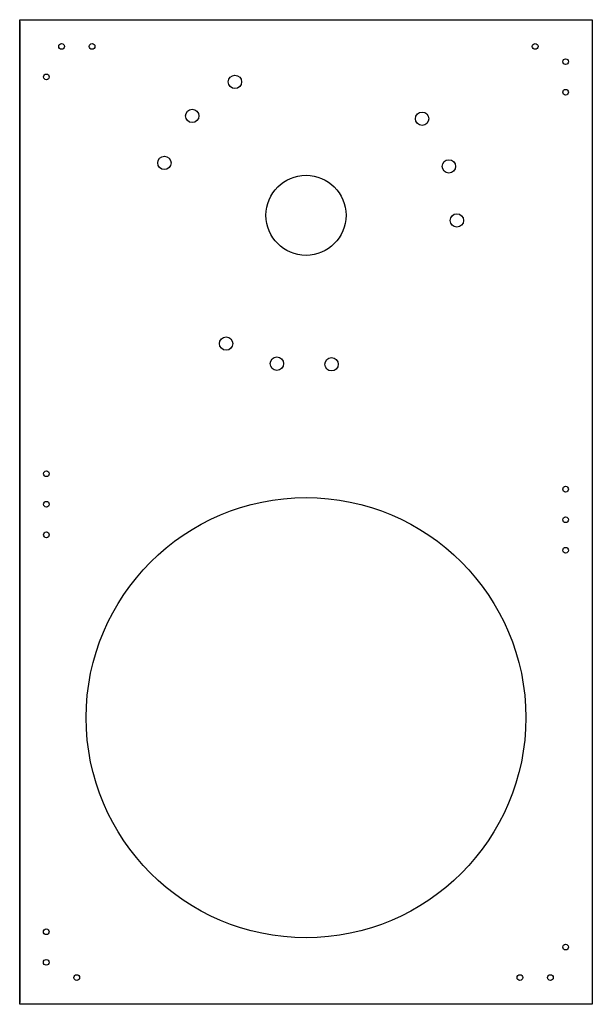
# Model space of a CAD drawing. Header units: millimetres. Extents: x -150 to 150, y -413 to 103.
import ezdxf

# ---------------------------------------------------------------- set-up
doc = ezdxf.new("R2010")
doc.units = ezdxf.units.MM
doc.layers.get('0').update_dxf_attribs({"linetype": 'CONTINUOUS'})

msp = doc.modelspace()

# ---------------------------------------------------------------- linework, layer by layer
msp.add_line((-150.22, 101.52), (-150.22, -412.48))
msp.add_lwpolyline([(150.22, -413.48), (-150.22, -413.48), (-150.22, 102.52), (150.22, 102.52)], close=True)
for centre, radius in [((-128.22, 88.52), 1.5), ((-112.22, 88.52), 1.5), ((120.22, 88.52), 1.5), ((136.22, 80.52), 1.5), ((-136.22, 72.52), 1.5), ((-37.27, 69.91), 3.5), ((136.22, 64.52), 1.5), ((-59.7, 52.08), 3.5), ((60.93, 50.64), 3.5), ((-74.32, 27.45), 3.5), ((74.95, 25.66), 3.5), ((0, 0), 21), ((79.18, -2.68), 3.5), ((-41.91, -67.23), 3.5), ((-15.26, -77.74), 3.5), ((13.39, -78.08), 3.5), ((-136.22, -135.44), 1.5), ((136.22, -143.52), 1.5), ((0, -263.26), 115.32), ((-136.22, -151.44), 1.5), ((136.22, -159.52), 1.5), ((-136.22, -167.44), 1.5), ((136.22, -175.52), 1.5), ((-136.28, -375.48), 1.5), ((136.22, -383.48), 1.5), ((-136.28, -391.48), 1.5), ((-120.28, -399.48), 1.5), ((112.22, -399.48), 1.5), ((128.22, -399.48), 1.5)]:
    msp.add_circle(centre, radius)

doc.saveas('drawing.dxf')
